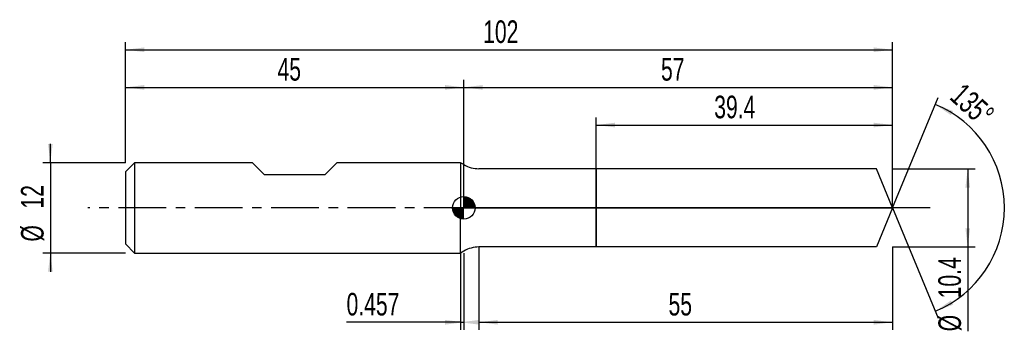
# Model space of a CAD drawing. Extents: x -14 to 117, y -16 to 25.
import ezdxf
from ezdxf.enums import TextEntityAlignment as Align

# ---------------------------------------------------------------- set-up
doc = ezdxf.new("R2010")
doc.units = 0
doc.linetypes.add('CENTER', pattern=[10.16, 6.35, -1.27, 1.27, -1.27])
doc.layers.get('0').update_dxf_attribs({"linetype": 'CONTINUOUS'})
for name, color, linetype in [('1', 4, 'CONTINUOUS'), ('2', 7, 'CONTINUOUS'), ('4', 2, 'CENTER'), ('CUT', 1, 'CONTINUOUS'), ('NOCUT', 7, 'CONTINUOUS'), ('SK1', 4, 'CONTINUOUS'), ('SK2', 7, 'CONTINUOUS'), ('SK4', 2, 'CENTER')]:
    doc.layers.add(name, color=color, linetype=linetype)
doc.dimstyles.new('SLDDIMSTYLE0', dxfattribs={"dimtxt": 3, "dimasz": 2.5, "dimexe": 0, "dimexo": 0.0625, "dimgap": 0.75, "dimtad": 1, "dimrnd": 1e-09, "dimzin": 12, "dimsah": 1, "dimcen": 0.09, "dimazin": 3, "dimtfac": 1, "dimtofl": 0, "dimtmove": 0, "dimatfit": 3})
doc.dimstyles.new('SLDDIMSTYLE1', dxfattribs={"dimtxt": 3, "dimasz": 2.5, "dimexe": 0, "dimexo": 0.0625, "dimgap": 0.75, "dimtad": 1, "dimrnd": 1e-09, "dimsah": 1, "dimcen": 0.09, "dimazin": 3, "dimtfac": 1, "dimtofl": 0, "dimtmove": 0, "dimatfit": 3})
doc.dimstyles.new('SLDDIMSTYLE2', dxfattribs={"dimtxt": 3, "dimasz": 2.5, "dimexe": 0, "dimexo": 0.0625, "dimgap": 0.75, "dimtad": 1, "dimzin": 12, "dimsah": 1, "dimcen": 0.09, "dimazin": 3, "dimtfac": 1, "dimtofl": 0, "dimtmove": 0, "dimatfit": 3})
doc.dimstyles.new('SLDDIMSTYLE3', dxfattribs={"dimtxt": 3, "dimasz": 2.5, "dimexe": 0, "dimexo": 0.0625, "dimgap": 0.75, "dimtad": 1, "dimrnd": 1e-09, "dimzin": 12, "dimsah": 1, "dimcen": 0.09, "dimazin": 3, "dimtfac": 1, "dimtmove": 0, "dimatfit": 3})

# ---------------------------------------------------------------- blocks, each defined once
blk = doc.blocks.new('_D')
at = {"layer": '2'}
for p, q in [((47, -5.2), (47, -16.2)), ((102, -5.2), (102, -16.2)), ((47, -15.2), (102, -15.2))]:
    blk.add_line(p, q, dxfattribs=at)
for points in [[(47, -15.2), (49.5, -15.51), (49.5, -14.89)], [(102, -15.2), (99.5, -14.89), (99.5, -15.51)]]:
    blk.add_solid(points, dxfattribs=at)
at = {"layer": '2', "width": 0.7}
blk.add_text('55', height=3, dxfattribs=at).set_placement((72.21, -15.2), align=Align.BOTTOM_LEFT)
blk = doc.blocks.new('_D_1')
at = {"layer": '2'}
for p, q in [((102, 5.2), (113, 5.2)), ((112, 5.2), (112, -5.2)), ((102, -5.2), (113, -5.2)), ((112, -5.2), (112, -16.4))]:
    blk.add_line(p, q, dxfattribs=at)
for points in [[(112, 5.2), (111.69, 2.7), (112.31, 2.7)], [(112, -5.2), (112.31, -2.7), (111.69, -2.7)]]:
    blk.add_solid(points, dxfattribs=at)
at = {"layer": '2', "width": 0.7}
for s, p in [('10.4', (111.99, -12.02)), ('%%c', (112, -16.4))]:
    blk.add_text(s, height=3, rotation=90, dxfattribs=at).set_placement(p, align=Align.BOTTOM_LEFT)
blk = doc.blocks.new('_D_2')
at = {"layer": '2'}
for p, q in [((44.54, -6), (44.54, -16.2)), ((45, -6), (45, -16.2)), ((44.54, -15.2), (29.39, -15.2)), ((44.54, -15.2), (45, -15.2))]:
    blk.add_line(p, q, dxfattribs=at)
for points in [[(45, -15.2), (42.5, -14.89), (42.5, -15.51)], [(44.54, -15.2), (47.04, -15.51), (47.04, -14.89)]]:
    blk.add_solid(points, dxfattribs=at)
at = {"layer": '2', "width": 0.7}
blk.add_text('0.457', height=3, dxfattribs=at).set_placement((29.39, -15.2), align=Align.BOTTOM_LEFT)
blk = doc.blocks.new('_D_3')
at = {"layer": '2'}
for p, q in [((62.6, 5.2), (62.6, 12)), ((102, 5.2), (102, 12)), ((62.6, 11), (102, 11))]:
    blk.add_line(p, q, dxfattribs=at)
for points in [[(62.6, 11), (65.1, 10.69), (65.1, 11.31)], [(102, 11), (99.5, 11.31), (99.5, 10.69)]]:
    blk.add_solid(points, dxfattribs=at)
at = {"layer": '2', "width": 0.7}
blk.add_text('39.4', height=3, dxfattribs=at).set_placement((78.29, 11), align=Align.BOTTOM_LEFT)
blk = doc.blocks.new('_D_4')
at = {"layer": '2'}
for q in [(108.07, 14.66), (108.07, -14.66)]:
    blk.add_line((102, 0), q, dxfattribs=at)
blk.add_arc((102, 0), 14.87, 292.4914, 67.5086, dxfattribs=at)
for points in [[(107.69, 13.74), (109.77, 12.31), (110.05, 12.87)], [(107.69, -13.74), (110.05, -12.87), (109.77, -12.31)]]:
    blk.add_solid(points, dxfattribs=at)
at = {"layer": '2', "width": 0.7}
blk.add_text('135°', height=3, rotation=-42.2737, dxfattribs=at).set_placement((108.85, 13.87), align=Align.BOTTOM_LEFT)
blk = doc.blocks.new('_D_5')
at = {"layer": 'SK2'}
for p, q in [((0, 6), (0, 22)), ((0, 21), (102, 21)), ((102, 6), (102, 22))]:
    blk.add_line(p, q, dxfattribs=at)
for points in [[(0, 21), (2.5, 20.69), (2.5, 21.31)], [(102, 21), (99.5, 21.31), (99.5, 20.69)]]:
    blk.add_solid(points, dxfattribs=at)
at = {"layer": 'SK2', "width": 0.7}
blk.add_text('102', height=3, dxfattribs=at).set_placement((47.56, 21), align=Align.BOTTOM_LEFT)
blk = doc.blocks.new('_D_6')
at = {"layer": 'SK2'}
for p, q in [((0, 6), (0, 17)), ((0, 16), (45, 16)), ((45, 6), (45, 17))]:
    blk.add_line(p, q, dxfattribs=at)
for points in [[(0, 16), (2.5, 15.69), (2.5, 16.31)], [(45, 16), (42.5, 16.31), (42.5, 15.69)]]:
    blk.add_solid(points, dxfattribs=at)
at = {"layer": 'SK2', "width": 0.7}
blk.add_text('45', height=3, dxfattribs=at).set_placement((20.21, 16), align=Align.BOTTOM_LEFT)
blk = doc.blocks.new('_D_7')
at = {"layer": 'SK2'}
for p, q in [((45, 0), (45, 17)), ((45, 16), (102, 16)), ((102, 0), (102, 17))]:
    blk.add_line(p, q, dxfattribs=at)
for points in [[(45, 16), (47.5, 15.69), (47.5, 16.31)], [(102, 16), (99.5, 16.31), (99.5, 15.69)]]:
    blk.add_solid(points, dxfattribs=at)
at = {"layer": 'SK2', "width": 0.7}
blk.add_text('57', height=3, dxfattribs=at).set_placement((71.21, 16), align=Align.BOTTOM_LEFT)
blk = doc.blocks.new('_D_8')
at = {"layer": 'SK2'}
for p, q in [((-10, 6), (-10, 8.5)), ((0, 6), (-11, 6)), ((-10, 6), (-10, -6)), ((0, -6), (-11, -6)), ((-10, -6), (-10, -8.5))]:
    blk.add_line(p, q, dxfattribs=at)
for points in [[(-10, 6), (-9.69, 8.5), (-10.31, 8.5)], [(-10, -6), (-10.31, -8.5), (-9.69, -8.5)]]:
    blk.add_solid(points, dxfattribs=at)
at = {"layer": 'SK2', "width": 0.7}
for s, p in [('12', (-10.01, -0.1)), ('%%c', (-10, -4.48))]:
    blk.add_text(s, height=3, rotation=90, dxfattribs=at).set_placement(p, align=Align.BOTTOM_LEFT)
blk = doc.blocks.new('*U11')
at = {"color": 0, "linetype": 'CONTINUOUS'}
for points in [[(0, 0), (0, 1.5), (0.29, 0)], [(0.29, 0), (0, 1.5), (0.29, 1.47)], [(0.29, 0), (0.29, 1.47), (0.57, 0)], [(0.57, 0), (0.29, 1.47), (0.57, 1.39)], [(0.57, 0), (0.57, 1.39), (0.83, 0)], [(0.83, 0), (0.57, 1.39), (0.83, 1.25)], [(0.83, 0), (0.83, 1.25), (1.06, 0)], [(1.06, 0), (0.83, 1.25), (1.06, 1.06)], [(1.06, 0), (1.06, 1.06), (1.25, 0)], [(1.25, 0), (1.06, 1.06), (1.25, 0.83)], [(1.25, 0), (1.25, 0.83), (1.39, 0)], [(1.39, 0), (1.25, 0.83), (1.39, 0.57)], [(1.39, 0), (1.39, 0.57), (1.47, 0)], [(1.47, 0), (1.39, 0.57), (1.47, 0.29)], [(1.47, 0), (1.47, 0.29), (1.5, 0)]]:
    blk.add_solid(points, dxfattribs=at)
blk = doc.blocks.new('*U12')
at = {"color": 0, "linetype": 'CONTINUOUS'}
for points in [[(-1.48, -0.26), (-1.5, 0), (-1.48, 0)], [(-1.48, -0.26), (-1.48, 0), (-1.41, -0.51)], [(-1.41, -0.51), (-1.48, 0), (-1.41, 0)], [(-1.41, -0.51), (-1.41, 0), (-1.3, -0.75)], [(-1.3, -0.75), (-1.41, 0), (-1.3, 0)], [(-1.3, -0.75), (-1.3, 0), (-1.15, -0.96)], [(-1.15, -0.96), (-1.3, 0), (-1.15, 0)], [(-1.15, -0.96), (-1.15, 0), (-0.96, -1.15)], [(-0.96, -1.15), (-1.15, 0), (-0.96, 0)], [(-0.96, -1.15), (-0.96, 0), (-0.75, -1.3)], [(-0.75, -1.3), (-0.96, 0), (-0.75, 0)], [(-0.75, -1.3), (-0.75, 0), (-0.51, -1.41)], [(-0.51, -1.41), (-0.75, 0), (-0.51, 0)], [(-0.51, -1.41), (-0.51, 0), (-0.26, -1.48)], [(-0.26, -1.48), (-0.51, 0), (-0.26, 0)], [(-0.26, -1.48), (-0.26, 0), (0, -1.5)], [(0, -1.5), (-0.26, 0), (0, 0)]]:
    blk.add_solid(points, dxfattribs=at)
blk = doc.blocks.new('SW_DOWELSYMBOL_0')
at = {"layer": 'SK1', "color": 0}
blk.add_circle((0, 0), 1.5, dxfattribs=at)
at = {"color": 0, "linetype": 'CONTINUOUS'}
for name in ['*U11', '*U12']:
    blk.add_blockref(name, (0, 0), dxfattribs=at)

msp = doc.modelspace()

# ---------------------------------------------------------------- linework, layer by layer
at = {"layer": '1'}
for p, q in [((45, 5.736), (44.543, 6)), ((44.543, 6), (44.543, 0)), ((62.6, 5.2), (47, 5.2)), ((99.847, 5.2), (62.6, 5.2)), ((62.6, 5.2), (62.6, 0)), ((62.6, 0), (62.6, 5.2)), ((102, 0), (99.847, 5.2)), ((44.543, -6), (44.543, 0)), ((62.6, -5.2), (62.6, 0)), ((62.6, 0), (62.6, -5.2)), ((102, 0), (99.847, -5.2)), ((62.6, -5.2), (47, -5.2)), ((99.847, -5.2), (62.6, -5.2)), ((45, -5.736), (44.543, -6))]:
    msp.add_line(p, q, dxfattribs=at)
for centre, start, end in [((47, 9.2), 240, 270), ((47, -9.2), 90, 120)]:
    msp.add_arc(centre, 4, start, end, dxfattribs=at)
at = {"layer": '4'}
msp.add_line((102, 0), (45, 0), dxfattribs=at)
at = {"layer": 'CUT'}
for p, q in [((99.847, 5.2), (62.6, 5.2)), ((62.6, 5.2), (62.6, 0)), ((102, 0), (99.847, 5.2)), ((62.6, 0), (102, 0))]:
    msp.add_line(p, q, dxfattribs=at)
at = {"layer": 'NOCUT'}
for p, q in [((45, 5.736), (44.543, 6)), ((44.543, 6), (44.543, 0)), ((62.6, 5.2), (47, 5.2)), ((62.6, 0), (62.6, 5.2)), ((44.543, 0), (62.6, 0))]:
    msp.add_line(p, q, dxfattribs=at)
msp.add_arc((47, 9.2), 4, 240, 270, dxfattribs=at)
at = {"layer": 'SK1'}
for p, q in [((1.2, 6), (0, 4.8)), ((16.9, 6), (1.2, 6)), ((1.2, 6), (1.2, -6)), ((18.5, 4.4), (16.9, 6)), ((28.1, 6), (26.5, 4.4)), ((44.543, 6), (28.1, 6)), ((0, 4.8), (0, 0)), ((26.5, 4.4), (18.5, 4.4)), ((0, 0), (0, -4.8)), ((0, -4.8), (1.2, -6)), ((1.2, -6), (44.543, -6))]:
    msp.add_line(p, q, dxfattribs=at)
msp.add_circle((45, 0), 1.5, dxfattribs=at)
at = {"layer": 'SK4'}
msp.add_line((107, 0), (-5, 0), dxfattribs=at)

# ---------------------------------------------------------------- block references
at = {"layer": 'SK1'}
msp.add_blockref('SW_DOWELSYMBOL_0', (45, 0), dxfattribs=at)

# ---------------------------------------------------------------- texts
at = {"layer": 'SK2', "width": 0.7}
msp.add_text('AP1', height=0.05, dxfattribs=at).set_placement((45, -0.018), align=Align.BOTTOM_LEFT)

# ---------------------------------------------------------------- dimensions: what is measured, and where the dimension line sits
at = {"layer": '2'}
dim = msp.add_angular_dim_2l(base=(116.866, 0), line1=((102, 0), (99.847, 5.2)), line2=((99.847, -5.2), (102, 0)), dimstyle='SLDDIMSTYLE2', dxfattribs=at)
dim.commit()
dim.dimension.update_dxf_attribs({"geometry": '_D_4', "text_midpoint": (112, 11), "dimtype": 162})
for base, p1, p2, dimstyle, picture, middle in [((102, 11), (62.6, 5.2), (102, 5.2), 'SLDDIMSTYLE0', '_D_3', (82.3, 11)), ((102, -15.2), (47, -5.2), (102, -5.2), 'SLDDIMSTYLE0', '_D', (74.5, -15.2)), ((45, -15.2), (44.543, -6), (45, -6), 'SLDDIMSTYLE1', '_D_2', (34.543, -15.2))]:
    dim = msp.add_linear_dim(base=base, p1=p1, p2=p2, dimstyle=dimstyle, dxfattribs=at)
    dim.commit()
    dim.dimension.update_dxf_attribs({"geometry": picture, "text_midpoint": middle, "dimtype": 160})
dim = msp.add_linear_dim(base=(112, -5.2), p1=(102, 5.2), p2=(102, -5.2), angle=90, text='%%c<>', dimstyle='SLDDIMSTYLE0', dxfattribs=at)
dim.commit()
dim.dimension.update_dxf_attribs({"geometry": '_D_1', "text_midpoint": (112, -10.2), "dimtype": 160})
at = {"layer": 'SK2'}
for base, p1, p2, picture, middle in [((102, 21), (0, 6), (102, 6), '_D_5', (51, 21)), ((45, 16), (0, 6), (45, 6), '_D_6', (22.5, 16)), ((102, 16), (45, 0), (102, 0), '_D_7', (73.5, 16))]:
    dim = msp.add_linear_dim(base=base, p1=p1, p2=p2, dimstyle='SLDDIMSTYLE0', dxfattribs=at)
    dim.commit()
    dim.dimension.update_dxf_attribs({"geometry": picture, "text_midpoint": middle, "dimtype": 160})
dim = msp.add_linear_dim(base=(-10, -6), p1=(0, 6), p2=(0, -6), angle=90, text='%%c<>', dimstyle='SLDDIMSTYLE3', dxfattribs=at)
dim.commit()
dim.dimension.update_dxf_attribs({"geometry": '_D_8', "text_midpoint": (-10, 0), "dimtype": 160})

doc.saveas('drawing.dxf')
